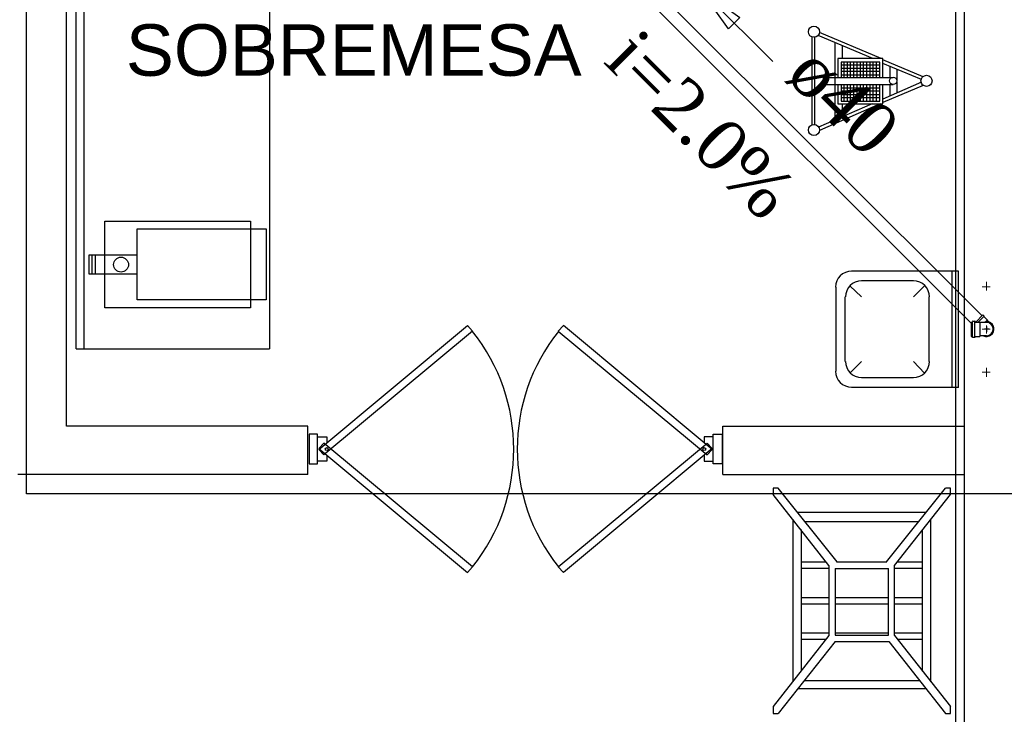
# Model space of a CAD drawing. Header units: millimetres. Extents: x 335 to 739279, y -1 to 84.
# Tile 35 of 244: x 360.57 to 364.62, y 39.08 to 41.94. Entities that reach past the tile are written whole.
import ezdxf

# ---------------------------------------------------------------- set-up
doc = ezdxf.new("R2010")
doc.units = ezdxf.units.MM
doc.header["$MEASUREMENT"] = 0
for name, color, linetype, lineweight in [('Simbolos', 1, 'Continuous', 30), ('SIMBOLOS INT', 8, 'Continuous', 5), ('Simbolos_int', 1, 'Continuous', 30), ('TQ-Sentido tubo', 7, 'Continuous', 20), ('TQ-Seção tubo', 1, 'Continuous', 30), ('TQ-Textos tubo', 7, 'Continuous', 20)]:
    doc.layers.add(name, color=color, linetype=linetype, lineweight=lineweight)
doc.styles.add('Arial', font='arial.ttf')
doc.styles.add('TimesNewRoman', font='times.ttf')
doc.dimstyles.get("Standard").update_dxf_attribs({"dimtxt": 0.18, "dimasz": 0.18, "dimexe": 0.18, "dimexo": 0.0625, "dimgap": 0.09, "dimtad": 0, "dimtih": 1, "dimtoh": 1, "dimdec": 4, "dimzin": 0, "dimdsep": 46, "dimtxsty": 'Standard', "dimcen": 0.09, "dimadec": 0, "dimazin": 0, "dimtfac": 1, "dimtdec": 4, "dimtofl": 0, "dimtmove": 0, "dimatfit": 3, "dimfxl": 0, "dimtolj": 1, "dimtzin": 0, "dimarcsym": 0})

msp = doc.modelspace()

# ---------------------------------------------------------------- linework, layer by layer
at = {"color": 7}
for p, q in [((360.7668, 40.2689), (360.7668, 45.6419)), ((364.4578, 45.6419), (364.4578, 38.9629)), ((360.8058, 40.5859), (360.8058, 45.6009)), ((361.6018, 45.6009), (361.6018, 40.5859)), ((360.8388, 40.5859), (360.8388, 45.5629)), ((363.8308, 41.8689), (363.8308, 41.5089)), ((363.8428, 41.8669), (363.8428, 41.5089)), ((364.0818, 41.7809), (363.8568, 41.8759)), ((364.1158, 41.7809), (363.8628, 41.8879)), ((363.9268, 41.5269), (363.9268, 41.8449)), ((363.9578, 41.7809), (363.9578, 41.8329)), ((363.9388, 41.7809), (363.9388, 41.7019)), ((364.1238, 41.7809), (363.9388, 41.7809)), ((364.1238, 41.7019), (364.1238, 41.7809)), ((363.9518, 41.7659), (363.9518, 41.7019)), ((364.1108, 41.7659), (363.9518, 41.7659)), ((364.1108, 41.7539), (363.9518, 41.7539)), ((364.1108, 41.7399), (363.9518, 41.7399)), ((363.9638, 41.7019), (363.9638, 41.7659)), ((363.9778, 41.7019), (363.9778, 41.7659)), ((363.9908, 41.7019), (363.9908, 41.7659)), ((364.0038, 41.7019), (364.0038, 41.7659)), ((364.0178, 41.7019), (364.0178, 41.7659)), ((364.0308, 41.7019), (364.0308, 41.7659)), ((364.0438, 41.7019), (364.0438, 41.7659)), ((364.0578, 41.7019), (364.0578, 41.7659)), ((364.0708, 41.7019), (364.0708, 41.7659)), ((364.0838, 41.7019), (364.0838, 41.7659)), ((364.0978, 41.7019), (364.0978, 41.7659)), ((364.1108, 41.7019), (364.1108, 41.7659)), ((364.2888, 41.7049), (364.1238, 41.7759)), ((364.2818, 41.6939), (364.1238, 41.7609)), ((364.1538, 41.7019), (364.1538, 41.7489)), ((364.1658, 41.7019), (363.8788, 41.7019)), ((363.8788, 41.6729), (363.8788, 41.7019)), ((364.1108, 41.7279), (363.9518, 41.7279)), ((364.1108, 41.7129), (363.9518, 41.7129)), ((364.1818, 41.6919), (364.1818, 41.7369)), ((364.1658, 41.6729), (363.8788, 41.6729)), ((363.9388, 41.6729), (363.9388, 41.5939)), ((363.9518, 41.6729), (363.9518, 41.6059)), ((363.9518, 41.6599), (364.1108, 41.6599)), ((363.9638, 41.6059), (363.9638, 41.6729)), ((363.9778, 41.6059), (363.9778, 41.6729)), ((363.9908, 41.6059), (363.9908, 41.6729)), ((364.0038, 41.6059), (364.0038, 41.6729)), ((364.0178, 41.6059), (364.0178, 41.6729)), ((364.0308, 41.6059), (364.0308, 41.6729)), ((364.0438, 41.6059), (364.0438, 41.6729)), ((364.0578, 41.6059), (364.0578, 41.6729)), ((364.0708, 41.6059), (364.0708, 41.6729)), ((364.0838, 41.6059), (364.0838, 41.6729)), ((364.0978, 41.6059), (364.0978, 41.6729)), ((364.1108, 41.6059), (364.1108, 41.6729)), ((364.2818, 41.6839), (364.1238, 41.6139)), ((364.1238, 41.5939), (364.1238, 41.6729)), ((364.2888, 41.6699), (364.1238, 41.5999)), ((364.1538, 41.6259), (364.1538, 41.6729)), ((364.1818, 41.6379), (364.1818, 41.6849)), ((363.9518, 41.6479), (364.1108, 41.6479)), ((363.9518, 41.6329), (364.1108, 41.6329)), ((363.9518, 41.6209), (364.1108, 41.6209)), ((364.0788, 41.5939), (363.8588, 41.4989)), ((364.1118, 41.5939), (363.8628, 41.4849)), ((363.9388, 41.5939), (364.1238, 41.5939)), ((363.9518, 41.6059), (364.1108, 41.6059)), ((363.9578, 41.5419), (363.9578, 41.5939)), ((360.9248, 41.1119), (361.5228, 41.1119)), ((360.9248, 40.7549), (360.9248, 41.1119)), ((361.5228, 41.1119), (361.5228, 40.7549)), ((361.0568, 41.0799), (361.5878, 41.0799)), ((361.0568, 40.7879), (361.0568, 41.0799)), ((361.5878, 41.0799), (361.5878, 40.7879)), ((360.8598, 40.9739), (361.0568, 40.9739)), ((360.8598, 40.8939), (360.8598, 40.9739)), ((360.8718, 40.8939), (360.8718, 40.9739)), ((360.8858, 40.8939), (360.8858, 40.9739)), ((361.0568, 40.8939), (360.8598, 40.8939)), ((361.5878, 40.7879), (361.0568, 40.7879)), ((361.5228, 40.7549), (360.9248, 40.7549)), ((360.8058, 40.5859), (361.6018, 40.5859)), ((361.7588, 40.2689), (360.7668, 40.2689)), ((361.7588, 40.0699), (361.7588, 40.2689)), ((361.7588, 40.0699), (361.7588, 40.2689)), ((363.4658, 40.2689), (364.4578, 40.2689)), ((363.4658, 40.0699), (363.4658, 40.2689)), ((361.7988, 40.2359), (361.7648, 40.2359)), ((361.7648, 40.2359), (361.7648, 40.1129)), ((361.7988, 40.1129), (361.7988, 40.2359)), ((363.4258, 40.1129), (363.4258, 40.2359)), ((363.4258, 40.2359), (363.4628, 40.2359)), ((363.4628, 40.2359), (363.4628, 40.1129)), ((361.7648, 40.1129), (361.7988, 40.1129)), ((363.4628, 40.1129), (363.4258, 40.1129)), ((361.7588, 40.0699), (360.5668, 40.0699)), ((363.4658, 40.0699), (364.4578, 40.0699)), ((363.9358, 39.7099), (363.6928, 40.0139)), ((364.1388, 39.7099), (364.3808, 40.0139)), ((363.9008, 39.6959), (363.6718, 39.9879)), ((364.1708, 39.6959), (364.4018, 39.9879)), ((363.7528, 39.8859), (363.7528, 39.2169)), ((364.2988, 39.9129), (363.7728, 39.9129)), ((364.3208, 39.2169), (364.3208, 39.8859)), ((363.7868, 39.8429), (363.7868, 39.2599)), ((363.8028, 39.8769), (364.2708, 39.8769)), ((364.2868, 39.2599), (364.2868, 39.8429)), ((363.7868, 39.7109), (363.8908, 39.7109)), ((363.7868, 39.6839), (363.9008, 39.6839)), ((363.9008, 39.6959), (363.9008, 39.4069)), ((363.9278, 39.6829), (363.9278, 39.4089)), ((363.9278, 39.6829), (364.1458, 39.6829)), ((363.9328, 39.7109), (364.1398, 39.7109)), ((363.9358, 39.7099), (364.1388, 39.7099)), ((364.1458, 39.4089), (364.1458, 39.6829)), ((364.1708, 39.4069), (364.1708, 39.6959)), ((364.1708, 39.6839), (364.2868, 39.6839)), ((364.1818, 39.7109), (364.2868, 39.7109)), ((363.7868, 39.5639), (363.9008, 39.5639)), ((363.9278, 39.5639), (364.1458, 39.5639)), ((364.1708, 39.5639), (364.2868, 39.5639)), ((363.7868, 39.5369), (363.9008, 39.5369)), ((363.9278, 39.5369), (364.1458, 39.5369)), ((364.1708, 39.5369), (364.2868, 39.5369)), ((363.9008, 39.4069), (363.6718, 39.1149)), ((363.7868, 39.4189), (363.9008, 39.4189)), ((363.7868, 39.3919), (363.8908, 39.3919)), ((363.9278, 39.4189), (364.1458, 39.4189)), ((363.9278, 39.4089), (364.1458, 39.4089)), ((364.1708, 39.4189), (364.2868, 39.4189)), ((364.1708, 39.4069), (364.4018, 39.1149)), ((364.1818, 39.3919), (364.2868, 39.3919)), ((363.9268, 39.3829), (363.6928, 39.0859)), ((363.9268, 39.3829), (364.1478, 39.3829)), ((364.1478, 39.3829), (364.3808, 39.0859)), ((363.7998, 39.2219), (364.2728, 39.2219)), ((363.7728, 39.1889), (364.2988, 39.1889))]:
    msp.add_line(p, q, dxfattribs=at)
at = {"color": 8}
for p, q in [((364.4338, 40.9059), (363.9948, 40.9059)), ((364.4078, 40.4279), (364.4078, 40.9059)), ((364.4338, 40.4279), (364.4338, 40.9059)), ((364.2488, 40.8659), (364.0358, 40.8659)), ((363.9308, 40.4949), (363.9308, 40.8399)), ((364.0358, 40.7999), (363.9878, 40.8459)), ((364.2488, 40.7999), (364.2938, 40.8459)), ((363.9678, 40.5349), (363.9678, 40.7999)), ((364.3138, 40.5349), (364.3138, 40.7999)), ((364.0358, 40.5349), (363.9878, 40.4869)), ((364.2488, 40.5349), (364.2938, 40.4869)), ((364.2488, 40.4679), (364.0358, 40.4679)), ((364.4338, 40.4279), (363.9948, 40.4279))]:
    msp.add_line(p, q, dxfattribs=at)
at = {"color": 3}
for points in [[(364.7727, 39.9901), (360.6025, 39.9901), (360.6025, 45.9818), (364.7727, 45.9818)], [(369.0069, 35.5997), (364.4229, 35.5997), (364.4229, 43.5302), (369.0069, 43.5302)]]:
    msp.add_lwpolyline(points, close=True, dxfattribs=at)
at = {"color": 7, "linetype": 'Continuous'}
for points in [[(362.4148, 40.6819), (362.4358, 40.6589), (361.8248, 40.1499), (361.8048, 40.1729), (362.4148, 40.6819)], [(362.8098, 40.6819), (362.7888, 40.6589), (363.4008, 40.1499), (363.4208, 40.1729), (362.8098, 40.6819)], [(362.4148, 39.6669), (362.4358, 39.6899), (361.8248, 40.1989), (361.8048, 40.1769), (362.4148, 39.6669)], [(362.8098, 39.6669), (362.7888, 39.6899), (363.4008, 40.1989), (363.4208, 40.1769), (362.8098, 39.6669)]]:
    msp.add_lwpolyline(points, close=True, dxfattribs=at)
at = {"color": 7}
for points in [[(361.8368, 40.1479), (361.8368, 40.1249), (361.7988, 40.1249), (361.7988, 40.2239), (361.8368, 40.2239), (361.8368, 40.1989)], [(363.3888, 40.1479), (363.3888, 40.1249), (363.4258, 40.1249), (363.4258, 40.2239), (363.3888, 40.2239), (363.3888, 40.1989)], [(363.6928, 40.0139), (363.6718, 40.0139), (363.6718, 39.9879)], [(364.4018, 39.9879), (364.4018, 40.0139), (364.3808, 40.0139)], [(363.6718, 39.1149), (363.6718, 39.0859), (363.6928, 39.0859)], [(364.3808, 39.0859), (364.4018, 39.0859), (364.4018, 39.1149)]]:
    msp.add_lwpolyline(points, dxfattribs=at)
for centre, radius in [((363.8398, 41.8909), 0.0229), ((364.1658, 41.6889), 0.0154), ((364.3028, 41.6889), 0.0229), ((363.8398, 41.4869), 0.0229), ((360.9908, 40.9329), 0.0308), ((361.8368, 40.1739), 0.00614), ((363.3888, 40.1739), 0.00614)]:
    msp.add_circle(centre, radius, dxfattribs=at)
at = {"color": 8}
for centre, start, end in [((363.9948, 40.8399), 90, 180), ((364.0358, 40.7999), 90, 180), ((364.2488, 40.7999), 0, 90), ((364.0358, 40.5349), 180, 270), ((364.2488, 40.5349), 270, 0), ((363.9948, 40.4949), 180, 270)]:
    msp.add_arc(centre, 0.0663, start, end, dxfattribs=at)
at = {"color": 7, "linetype": 'Continuous'}
for centre, start, end in [((361.8288, 40.1739), 321.43, 38.5696), ((363.3968, 40.1739), 141.43, 218.57)]:
    msp.add_arc(centre, 0.7769, start, end, dxfattribs=at)
at = {"layer": 'Simbolos'}
for p, q in [((364.4868, 40.6969), (364.4868, 40.6379)), ((364.4868, 40.6969), (364.4908, 40.6969)), ((364.4928, 40.6999), (364.4918, 40.6979)), ((364.4938, 40.7009), (364.5008, 40.7009)), ((364.5018, 40.6999), (364.5018, 40.6979)), ((364.5028, 40.6969), (364.5218, 40.6969)), ((364.5338, 40.7259), (364.5058, 40.6969)), ((364.5218, 40.6969), (364.5238, 40.6949)), ((364.5368, 40.6949), (364.5238, 40.6949)), ((364.5338, 40.7259), (364.5378, 40.7219)), ((364.5498, 40.6949), (364.5368, 40.6949)), ((364.5378, 40.7219), (364.5378, 40.7199)), ((364.5378, 40.7199), (364.5518, 40.7059)), ((364.5518, 40.7059), (364.5518, 40.7039)), ((364.5598, 40.6959), (364.5518, 40.7039)), ((364.4868, 40.6379), (364.4908, 40.6379)), ((364.4928, 40.6349), (364.4918, 40.6369)), ((364.4938, 40.6339), (364.5008, 40.6339)), ((364.5018, 40.6349), (364.5018, 40.6369)), ((364.5028, 40.6379), (364.5218, 40.6379)), ((364.5218, 40.6379), (364.5238, 40.6399)), ((364.5368, 40.6399), (364.5238, 40.6399)), ((364.5498, 40.6399), (364.5368, 40.6399))]:
    msp.add_line(p, q, dxfattribs=at)
for centre, radius, start, end in [((364.4908, 40.6979), 0.00133, 270, 345), ((364.4938, 40.6999), 0.00133, 90, 165), ((364.5008, 40.6999), 0.00133, 5, 90), ((364.5028, 40.6979), 0.00133, 185, 270), ((364.5498, 40.6679), 0.0274, 270, 90), ((364.4908, 40.6369), 0.00133, 15, 90), ((364.4938, 40.6349), 0.00133, 195, 270), ((364.5008, 40.6349), 0.00133, 270, 355), ((364.5028, 40.6369), 0.00133, 90, 175)]:
    msp.add_arc(centre, radius, start, end, dxfattribs=at)
at = {"layer": 'SIMBOLOS INT', "linetype": 'Continuous'}
for p, q in [((364.5488, 40.8419), (364.5488, 40.8619)), ((364.5488, 40.8419), (364.5318, 40.8419)), ((364.5488, 40.8419), (364.5488, 40.8259)), ((364.5488, 40.8419), (364.5638, 40.8419)), ((364.5488, 40.6669), (364.5318, 40.6669)), ((364.5488, 40.6669), (364.5488, 40.6829)), ((364.5488, 40.6669), (364.5638, 40.6669)), ((364.5488, 40.6669), (364.5488, 40.6499)), ((364.5488, 40.4909), (364.5318, 40.4909)), ((364.5488, 40.4909), (364.5488, 40.5079)), ((364.5488, 40.4909), (364.5488, 40.4709)), ((364.5488, 40.4909), (364.5638, 40.4909))]:
    msp.add_line(p, q, dxfattribs=at)
at = {"layer": 'Simbolos_int'}
for p, q in [((364.4918, 40.6379), (364.4918, 40.6969)), ((364.5018, 40.6379), (364.5018, 40.6969)), ((364.5378, 40.7199), (364.5148, 40.6969)), ((364.5238, 40.6399), (364.5238, 40.6949)), ((364.5518, 40.7039), (364.5458, 40.6979)), ((364.5598, 40.6679), (364.5408, 40.6679)), ((364.5498, 40.6789), (364.5498, 40.6559))]:
    msp.add_line(p, q, dxfattribs=at)
for end in [115.377, 70.3768]:
    msp.add_arc((364.5498, 40.6679), 0.0304, 244.623, end, dxfattribs=at)
at = {"layer": 'TQ-Seção tubo'}
for p, q in [((364.531, 40.7224), (362.5773, 42.6761)), ((364.4933, 40.6847), (362.5396, 42.6384))]:
    msp.add_line(p, q, dxfattribs=at)

# ---------------------------------------------------------------- texts
at = {"insert": (361.9478, 41.7068), "char_height": 0.2118, "width": 3.770844, "attachment_point": 8, "line_spacing_factor": 0.798, "style": 'Arial'}
msp.add_mtext('SOBREMESA', dxfattribs=at)
at = {"layer": 'TQ-Textos tubo', "char_height": 0.2118, "rotation": 314.9999, "line_spacing_factor": 0.798, "style": 'TimesNewRoman'}
for s, insert, width, attachment_point in [('i=2.0%', (363.2972, 41.4313), 1.74329, 8), ('ø40', (363.7092, 41.6943), 0.896301, 7)]:
    msp.add_mtext(s, dxfattribs=dict(at, insert=insert, width=width, attachment_point=attachment_point))

# ---------------------------------------------------------------- leaders
at = {"layer": 'TQ-Sentido tubo'}
msp.add_leader([(363.3707, 42.0683), (363.6702, 41.7688)], dimstyle='Standard', override={"dimasz": 0.2, "dimldrblk": 'CLOSED'}, dxfattribs=at)

doc.saveas('drawing.dxf')
